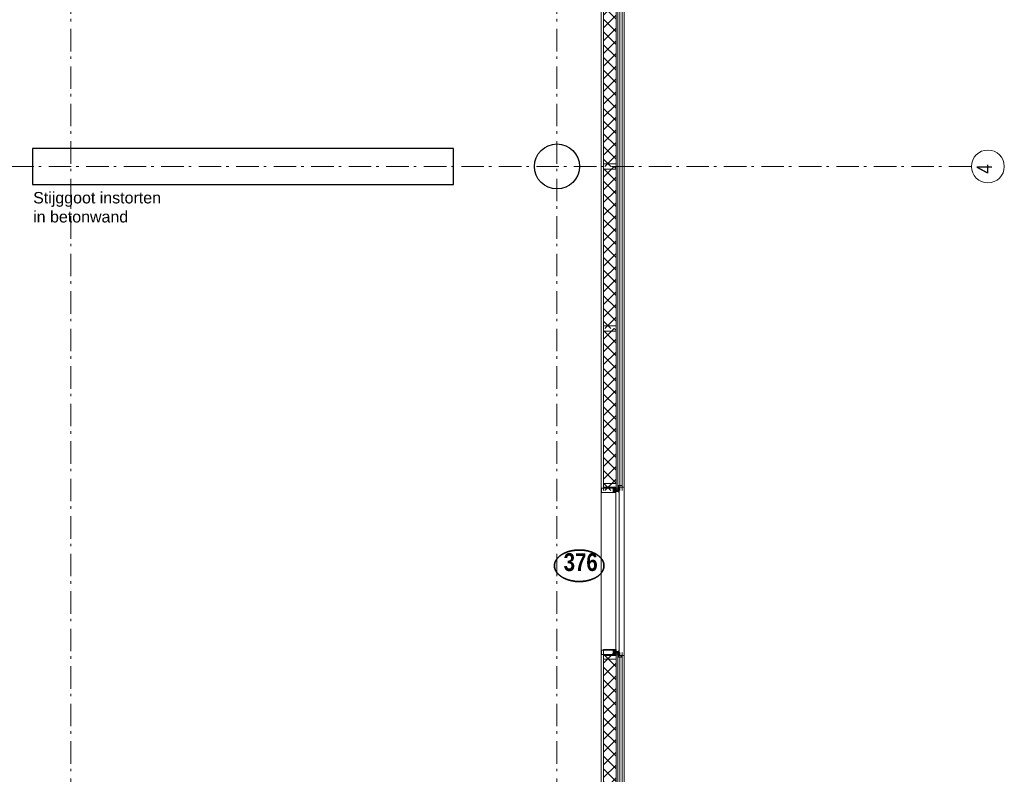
# Model space of a CAD drawing. Header units: millimetres. Extents: x 274611 to 571164, y 158736 to 298905.
# Tile 135 of 172: x 560050 to 570988, y 182377 to 190763. Entities that reach past the tile are written whole.
import ezdxf
from ezdxf.enums import TextEntityAlignment as Align

# ---------------------------------------------------------------- set-up
doc = ezdxf.new("R2010")
doc.units = ezdxf.units.MM
doc.header["$LTSCALE"] = 400
doc.linetypes.add('STYLE_06', pattern=[1.041641, 0.625, -0.208282, 0.069427, -0.138931])
doc.linetypes.add('STYLE_16', pattern=[0.177165, 0.11811, -0.059055])
for name, color, linetype, lineweight in [('Detailaanduiding', 5, 'Continuous', 70), ('mat-beton (ihwg)', 5, 'Continuous', 25), ('mat-glas-vert', 5, 'Continuous', 15), ('mat-naaldhout', 140, 'Continuous', 15), ('None', 7, 'Continuous', 9)]:
    doc.layers.add(name, color=color, linetype=linetype, lineweight=lineweight)
doc.styles.add('Arial', font='arial.ttf', dxfattribs={"height": 211.666667})
doc.styles.add('Arial Narrow', font='ARIALN.TTF', dxfattribs={"height": 222.25})
doc.styles.add('Arial Narrow (bold)', font='ARIALNB.TTF', dxfattribs={"height": 172.861111})
doc.styles.get("Standard").update_dxf_attribs({"font": 'arial.ttf'})

# ---------------------------------------------------------------- blocks, each defined once
blk = doc.blocks.new('*X278')
at = {"layer": 'None', "lineweight": 5}
for p, q in [((22, -119), (141, 0)), ((22, -260), (162, -120)), ((22, -402), (162, -262)), ((22, -543), (162, -403)), ((22, -685), (162, -545)), ((22, -826), (162, -686)), ((22, -967), (162, -827)), ((22, -1109), (162, -969)), ((22, -1250), (162, -1110)), ((22, -1392), (162, -1252)), ((22, -1533), (162, -1393)), ((22, -1675), (162, -1535)), ((38, -1800), (162, -1676))]:
    blk.add_line(p, q, dxfattribs=at)
at = {"layer": 'None', "lineweight": 13}
for p, q in [((141, 0), (162, -21)), ((22, -22), (162, -162)), ((22, -164), (162, -304)), ((22, -305), (162, -445)), ((22, -447), (162, -587)), ((22, -588), (162, -728)), ((22, -729), (162, -869)), ((22, -871), (162, -1011)), ((22, -1012), (162, -1152)), ((22, -1154), (162, -1294)), ((22, -1295), (162, -1435)), ((22, -1436), (162, -1576)), ((22, -1578), (162, -1718)), ((22, -1719), (103, -1800))]:
    blk.add_line(p, q, dxfattribs=at)
blk = doc.blocks.new('HoutSkeletBouw element 1800mm (2D)')
at = {"layer": 'None', "color": 140, "lineweight": 15}
for p, q in [((-5, -1800), (-5, 0)), ((22.5, -1800), (22.5, 0)), ((162.5, -1800), (162.5, 0)), ((180.5, -1800), (180.5, 0)), ((230, -1800), (230, 0)), ((250, -1800), (250, 0))]:
    blk.add_line(p, q, dxfattribs=at)
at = {"layer": 'None', "color": 140, "linetype": 'Continuous', "lineweight": 15}
for p, q in [((22.5, -1800), (22.5, 0)), ((162.5, -1800), (162.5, 0))]:
    blk.add_line(p, q, dxfattribs=at)
at = {"layer": 'None', "color": 8, "linetype": 'Continuous', "lineweight": 5}
blk.add_line((202.5, 0), (202.5, -1800), dxfattribs=at)
at = {"layer": 'None', "color": 140, "linetype": 'Continuous', "lineweight": 15}
blk.add_lwpolyline([(22.5, 30), (162.5, 30), (162.5, -30), (22.5, -30)], close=True, dxfattribs=at)
at = {"layer": 'None', "color": 140}
blk.add_blockref('*X278', (0, 0), dxfattribs=at)
blk = doc.blocks.new('Kolom O 500')
at = {"layer": 'mat-beton (ihwg)', "lineweight": 25}
blk.add_circle((0, 0), 250, dxfattribs=at)
blk = doc.blocks.new('*X1459')
at = {"layer": 'None', "lineweight": 5}
blk.add_line((58163, -16437), (58165, -16435), dxfattribs=at)
blk = doc.blocks.new('*U1460')
at = {"layer": 'None', "color": 8, "lineweight": 5}
for p, q in [((58292, -18312), (58293, -18308)), ((58292, -18311), (58293, -18312)), ((58294, -18308), (58293, -18308)), ((58294, -18312), (58294, -18308)), ((58295, -18312), (58296, -18308)), ((58297, -18312), (58298, -18308)), ((58298, -18312), (58299, -18308)), ((58300, -18312), (58301, -18308)), ((58303, -18312), (58304, -18308)), ((58305, -18312), (58306, -18308)), ((58306, -18312), (58307, -18308)), ((58308, -18312), (58308, -18311)), ((58310, -18312), (58310, -18308)), ((58311, -18312), (58312, -18308)), ((58313, -18312), (58314, -18308)), ((58314, -18312), (58315, -18308)), ((58316, -18312), (58317, -18308)), ((58318, -18312), (58318, -18308)), ((58319, -18311), (58320, -18309)), ((58319, -18310), (58319, -18309)), ((58319, -18312), (58319, -18312)), ((58320, -18312), (58321, -18308)), ((58320, -18309), (58320, -18311)), ((58321, -18312), (58322, -18308)), ((58322, -18312), (58323, -18308))]:
    blk.add_line(p, q, dxfattribs=at)
at = {"layer": 'None', "color": 8, "linetype": 'Continuous', "lineweight": 5}
for p, q in [((58294, -18308), (58294, -18308)), ((58295, -18312), (58294, -18312)), ((58296, -18308), (58295, -18308)), ((58297, -18308), (58296, -18308)), ((58296, -18312), (58296, -18312)), ((58298, -18312), (58297, -18312)), ((58299, -18308), (58298, -18308)), ((58300, -18312), (58299, -18312)), ((58300, -18308), (58300, -18308)), ((58301, -18312), (58300, -18312)), ((58302, -18308), (58301, -18308)), ((58304, -18308), (58303, -18308)), ((58303, -18312), (58303, -18312)), ((58305, -18308), (58304, -18308)), ((58304, -18312), (58304, -18312)), ((58306, -18312), (58305, -18312)), ((58307, -18308), (58306, -18308)), ((58308, -18312), (58307, -18312)), ((58308, -18308), (58308, -18308)), ((58310, -18308), (58309, -18308)), ((58311, -18312), (58310, -18312)), ((58312, -18308), (58311, -18308)), ((58313, -18308), (58312, -18308)), ((58312, -18312), (58312, -18312)), ((58314, -18312), (58313, -18312)), ((58315, -18308), (58314, -18308)), ((58316, -18312), (58315, -18312)), ((58316, -18308), (58316, -18308)), ((58317, -18312), (58316, -18312)), ((58318, -18308), (58317, -18308)), ((58319, -18312), (58318, -18312)), ((58319, -18308), (58319, -18308)), ((58321, -18308), (58321, -18308)), ((58322, -18312), (58321, -18312)), ((58323, -18308), (58322, -18308)), ((58324, -18312), (58323, -18312)), ((58324, -18308), (58324, -18308))]:
    blk.add_line(p, q, dxfattribs=at)
at = {"layer": 'None', "color": 8, "lineweight": 5, "flags": 128}
for points in [[(58292, -18309), (58289, -18310), (58292, -18311)], [(58302, -18312), (58301, -18312), (58302, -18310)], [(58308, -18312), (58308, -18312), (58308, -18312), (58308, -18310)], [(58318, -18311), (58318, -18312), (58318, -18312), (58317, -18312), (58318, -18308)], [(58318, -18308), (58318, -18308), (58319, -18308), (58319, -18309)], [(58319, -18312), (58319, -18312), (58319, -18312), (58319, -18312)], [(58321, -18308), (58322, -18308), (58322, -18308), (58321, -18312), (58321, -18312)]]:
    blk.add_lwpolyline(points, dxfattribs=at)
for points in [[(58307, -18305), (58307, -18305, -0.414214), (58308, -18304), (58325, -18304), (58325, -18304, -0.414214), (58326, -18305), (58326, -18306), (58326, -18306, -0.414214), (58325, -18306), (58325, -18306, -0.414214), (58325, -18306), (58325, -18306), (58322, -18306), (58322, -18306, 0.414214), (58321, -18306), (58321, -18307), (58321, -18307, -0.221695), (58321, -18308), (58319, -18309), (58319, -18309, 0.466308), (58319, -18311), (58321, -18312), (58321, -18312, -0.221695), (58321, -18313), (58321, -18314), (58321, -18314, 0.414214), (58322, -18314), (58325, -18314), (58325, -18314), (58325, -18314, -0.414214), (58325, -18314), (58325, -18314, -0.414214), (58326, -18314), (58326, -18315), (58326, -18315, -0.414214), (58325, -18316), (58308, -18316), (58308, -18316, -0.414214), (58307, -18315), (58307, -18315), (58308, -18315), (58308, -18315, 0.414214), (58308, -18314), (58308, -18314), (58308, -18314, 0.414214), (58307, -18313), (58304, -18313), (58304, -18313, 0.414214), (58303, -18314), (58303, -18314), (58303, -18314, 0.414214), (58303, -18315), (58304, -18315), (58304, -18315), (58304, -18315, -0.414214), (58303, -18316), (58291, -18316), (58291, -18316, -0.351868), (58290, -18315), (58290, -18315, -0.351868), (58290, -18315), (58292, -18314), (58292, -18314, -0.314902), (58292, -18314), (58293, -18314), (58293, -18314, 0.198912), (58293, -18314), (58293, -18314), (58293, -18314, 0.198912), (58293, -18314), (58294, -18314), (58294, -18314, -0.414214), (58294, -18314), (58294, -18314), (58294, -18314, 0.198912), (58294, -18314), (58294, -18314), (58294, -18314, 0.198912), (58295, -18314), (58295, -18314), (58295, -18314, -0.414214), (58295, -18314), (58295, -18314), (58295, -18314, 0.198912), (58296, -18314), (58296, -18314), (58296, -18314, 0.087489), (58296, -18314), (58297, -18314), (58301, -18314), (58301, -18314, 0.414214), (58302, -18314), (58302, -18306), (58302, -18306, 0.414214), (58301, -18306), (58297, -18306), (58296, -18306), (58296, -18306, 0.087489), (58296, -18306), (58296, -18306), (58296, -18306, 0.198912), (58295, -18306), (58295, -18306), (58295, -18306, -0.414214), (58295, -18306), (58295, -18306), (58295, -18306, 0.198912), (58294, -18306), (58294, -18306), (58294, -18306, 0.198912), (58294, -18306), (58294, -18306), (58294, -18306, -0.414214), (58294, -18306), (58293, -18306), (58293, -18306, 0.198912), (58293, -18306), (58293, -18306), (58293, -18306, 0.198912), (58293, -18306), (58292, -18306), (58292, -18306, -0.314902), (58292, -18306), (58290, -18305), (58290, -18305, -0.351868), (58290, -18305), (58290, -18305, -0.351868), (58291, -18304), (58303, -18304), (58303, -18304, -0.414214), (58304, -18305), (58304, -18305), (58303, -18305), (58303, -18305, 0.414214), (58303, -18306), (58303, -18306), (58303, -18306, 0.414214), (58304, -18307), (58307, -18307), (58307, -18307, 0.414214), (58308, -18306), (58308, -18306), (58308, -18306, 0.414214), (58308, -18305), (58307, -18305)], [(58303, -18308), (58303, -18312), (58303, -18312, 0.414214), (58303, -18312), (58308, -18312), (58308, -18312, 0.414214), (58308, -18312), (58308, -18308), (58308, -18308, 0.414214), (58308, -18308), (58303, -18308), (58303, -18308, 0.414214), (58303, -18308, 0.414214)], [(58315, -18306, 0.414214), (58314, -18306), (58314, -18307), (58314, -18307, -0.414214), (58314, -18308), (58313, -18308), (58313, -18308, -0.414214), (58313, -18307), (58313, -18306), (58313, -18306, 0.414214), (58313, -18306), (58310, -18306), (58310, -18306, 0.414214), (58309, -18306), (58309, -18314), (58309, -18314, 0.414214), (58310, -18314), (58313, -18314), (58313, -18314, 0.414214), (58313, -18314), (58313, -18313), (58313, -18313, -0.414214), (58313, -18313), (58314, -18313), (58314, -18313, -0.414214), (58314, -18313), (58314, -18314), (58314, -18314, 0.414214), (58315, -18314), (58320, -18314), (58320, -18314, 0.414214), (58320, -18314), (58320, -18313), (58320, -18313, 0.221695), (58320, -18313), (58319, -18312), (58319, -18312, -0.466308), (58319, -18308), (58320, -18307), (58320, -18307, 0.221695), (58320, -18307), (58320, -18306), (58320, -18306, 0.414214), (58320, -18306), (58315, -18306)]]:
    blk.add_lwpolyline(points, format="xyb", close=True, dxfattribs=at)
for points in [[(58293, -18308), (58293, -18308), (58292, -18309), (58292, -18311), (58292, -18312), (58292, -18311)], [(58294, -18308), (58294, -18308), (58295, -18308), (58294, -18312), (58294, -18312), (58293, -18312)], [(58296, -18308), (58296, -18308), (58296, -18308), (58296, -18312), (58295, -18312), (58295, -18312)], [(58297, -18308), (58298, -18308), (58298, -18308), (58297, -18312), (58297, -18312), (58296, -18312)], [(58299, -18308), (58299, -18308), (58300, -18308), (58299, -18312), (58298, -18312), (58298, -18312)], [(58300, -18308), (58301, -18308), (58301, -18308), (58300, -18312), (58300, -18312), (58300, -18312)], [(58304, -18308), (58304, -18308), (58304, -18308), (58304, -18312), (58303, -18312), (58303, -18312)], [(58305, -18308), (58306, -18308), (58306, -18308), (58305, -18312), (58305, -18312), (58304, -18312)], [(58307, -18308), (58307, -18308), (58308, -18308), (58307, -18312), (58306, -18312), (58306, -18312)], [(58310, -18308), (58310, -18308), (58311, -18308), (58310, -18312), (58310, -18312), (58309, -18312)], [(58312, -18308), (58312, -18308), (58312, -18308), (58312, -18312), (58311, -18312), (58311, -18312)], [(58313, -18308), (58314, -18308), (58314, -18308), (58313, -18312), (58313, -18312), (58312, -18312)], [(58315, -18308), (58315, -18308), (58316, -18308), (58315, -18312), (58314, -18312), (58314, -18312)], [(58316, -18308), (58317, -18308), (58317, -18308), (58316, -18312), (58316, -18312), (58316, -18312)], [(58323, -18308), (58323, -18308), (58324, -18308), (58323, -18312), (58322, -18312), (58322, -18312)]]:
    blk.add_lwpolyline(points, close=True, dxfattribs=at)
blk = doc.blocks.new('*U1461')
at = {"layer": 'None', "color": 8, "lineweight": 5, "flags": 128}
for points in [[(58334, -18304), (58334, -18304, 0.388879), (58336, -18301), (58336, -18301), (58336, -18290), (58337, -18288), (58337, -18287), (58336, -18287), (58336, -18286), (58338, -18286), (58338, -18334), (58336, -18334), (58336, -18333), (58337, -18333), (58337, -18332), (58336, -18330), (58336, -18319), (58336, -18319, 0.388879), (58334, -18316), (58334, -18316), (58326, -18315), (58326, -18312), (58324, -18312), (58324, -18307), (58326, -18307), (58326, -18305), (58334, -18304)], [(58336, -18296), (58335, -18296), (58334, -18295), (58334, -18295, -0.36397), (58334, -18295), (58334, -18295), (58334, -18295), (58334, -18295, 0.36397), (58334, -18294), (58334, -18294), (58334, -18294), (58334, -18294, -0.36397), (58334, -18293), (58334, -18293), (58334, -18293), (58334, -18293, 0.36397), (58334, -18292), (58334, -18292), (58334, -18292), (58334, -18292, -0.36397), (58334, -18292), (58334, -18292), (58334, -18291), (58334, -18291, 0.36397), (58334, -18291), (58334, -18291), (58334, -18290), (58334, -18290, -0.36397), (58334, -18290), (58334, -18290), (58334, -18289), (58334, -18289, 0.36397), (58334, -18289), (58334, -18289), (58334, -18288), (58334, -18288, -0.36397), (58334, -18288), (58334, -18288), (58334, -18288), (58334, -18287), (58334, -18286), (58334, -18286, -0.36397), (58334, -18286), (58334, -18286), (58334, -18286), (58334, -18285), (58334, -18285, 0.267949), (58334, -18285), (58334, -18285), (58334, -18285), (58334, -18285, -0.339454), (58334, -18285), (58334, -18285, -0.339454), (58334, -18284), (58334, -18284), (58337, -18284), (58337, -18284, -0.414214), (58338, -18285), (58338, -18285), (58338, -18286), (58338, -18286, -0.414214), (58337, -18286), (58337, -18286), (58336, -18286), (58336, -18286, -0.236068), (58335, -18286), (58335, -18286), (58335, -18286, 0.548276), (58335, -18286), (58335, -18286, 0.548276), (58335, -18286), (58335, -18286), (58335, -18286, -0.250388), (58335, -18286), (58335, -18286), (58335, -18287), (58335, -18287, 0.414214), (58336, -18287), (58336, -18287), (58336, -18287), (58336, -18287, -0.414214), (58337, -18288), (58337, -18288), (58337, -18288), (58337, -18288, -0.131652), (58336, -18288), (58336, -18288), (58336, -18289), (58336, -18296)], [(58336, -18323), (58335, -18323), (58334, -18325), (58334, -18325, 0.36397), (58334, -18325), (58334, -18325), (58334, -18325), (58334, -18325, -0.36397), (58334, -18326), (58334, -18326), (58334, -18326), (58334, -18326, 0.36397), (58334, -18327), (58334, -18327), (58334, -18327), (58334, -18327, -0.36397), (58334, -18328), (58334, -18328), (58334, -18328), (58334, -18328, 0.36397), (58334, -18328), (58334, -18328), (58334, -18329), (58334, -18329, -0.36397), (58334, -18329), (58334, -18329), (58334, -18330), (58334, -18330, 0.36397), (58334, -18330), (58334, -18330), (58334, -18331), (58334, -18331, -0.36397), (58334, -18331), (58334, -18331), (58334, -18332), (58334, -18332, 0.36397), (58334, -18332), (58334, -18332), (58334, -18332), (58334, -18333), (58334, -18334), (58334, -18334, 0.36397), (58334, -18334), (58334, -18334), (58334, -18334), (58334, -18335), (58334, -18335, -0.267949), (58334, -18335), (58334, -18335), (58334, -18335), (58334, -18335, 0.339454), (58334, -18335), (58334, -18335, 0.339454), (58334, -18335), (58334, -18335), (58337, -18335), (58337, -18335, 0.414214), (58338, -18335), (58338, -18335), (58338, -18334), (58338, -18334, 0.414214), (58337, -18334), (58337, -18334), (58336, -18334), (58336, -18334, 0.236068), (58335, -18334), (58335, -18334), (58335, -18334, -0.548276), (58335, -18334), (58335, -18334, -0.548276), (58335, -18334), (58335, -18334), (58335, -18334, 0.250388), (58335, -18334), (58335, -18334), (58335, -18333), (58335, -18333, -0.414214), (58336, -18332), (58336, -18332), (58336, -18332), (58336, -18332, 0.414214), (58337, -18332), (58337, -18332), (58337, -18332), (58337, -18332, 0.131652), (58336, -18332), (58336, -18332), (58336, -18330), (58336, -18323)]]:
    blk.add_lwpolyline(points, format="xyb", close=True, dxfattribs=at)
blk = doc.blocks.new('*U1462')
at = {"layer": 'None', "color": 8, "linetype": 'STYLE_16', "lineweight": 5}
for p, q in [((58333, -18308), (58332, -18310)), ((58333, -18312), (58332, -18310)), ((58335, -18308), (58333, -18308)), ((58335, -18308), (58333, -18308)), ((58335, -18309), (58333, -18309)), ((58335, -18311), (58333, -18311)), ((58335, -18311), (58333, -18311)), ((58335, -18312), (58333, -18312))]:
    blk.add_line(p, q, dxfattribs=at)
at = {"layer": 'None', "color": 8, "lineweight": 5, "flags": 128}
blk.add_lwpolyline([(58335, -18310), (58335, -18310, 0.163834), (58334, -18306), (58334, -18306), (58334, -18306, 0.234469), (58333, -18305), (58333, -18305), (58332, -18305), (58332, -18315), (58333, -18315), (58333, -18315, 0.234469), (58334, -18314), (58334, -18314), (58334, -18314, 0.163834), (58335, -18310)], format="xyb", close=True, dxfattribs=at)
at = {"layer": 'None', "color": 8, "linetype": 'STYLE_16', "lineweight": 5}
for centre, radius, start, end in [((58336, -18308), 3.38, 169.3357, 190.6643), ((58341, -18310), 8.16, 172.9585, 187.0415), ((58336, -18312), 3.38, 169.3357, 190.6643), ((58338, -18310), 3.5, 163.4149, 196.5851)]:
    blk.add_arc(centre, radius, start, end, dxfattribs=at)
blk = doc.blocks.new('*U1463')
at = {"layer": 'None', "color": 8, "lineweight": 5}
for p, q in [((58292, -16509), (58293, -16508)), ((58292, -16508), (58293, -16512)), ((58294, -16512), (58293, -16512)), ((58294, -16508), (58294, -16512)), ((58295, -16508), (58296, -16512)), ((58297, -16508), (58298, -16512)), ((58298, -16508), (58299, -16512)), ((58300, -16508), (58301, -16512)), ((58303, -16508), (58304, -16512)), ((58305, -16508), (58306, -16512)), ((58306, -16508), (58307, -16512)), ((58308, -16508), (58308, -16509)), ((58310, -16508), (58310, -16512)), ((58311, -16508), (58312, -16512)), ((58313, -16508), (58314, -16512)), ((58314, -16508), (58315, -16512)), ((58316, -16508), (58317, -16512)), ((58318, -16508), (58318, -16512)), ((58319, -16508), (58319, -16508)), ((58319, -16509), (58320, -16511)), ((58319, -16510), (58319, -16511)), ((58320, -16508), (58321, -16512)), ((58320, -16511), (58320, -16509)), ((58321, -16508), (58322, -16512)), ((58322, -16508), (58323, -16512))]:
    blk.add_line(p, q, dxfattribs=at)
at = {"layer": 'None', "color": 8, "linetype": 'Continuous', "lineweight": 5}
for p, q in [((58295, -16508), (58294, -16508)), ((58294, -16512), (58294, -16512)), ((58296, -16512), (58295, -16512)), ((58296, -16508), (58296, -16508)), ((58297, -16512), (58296, -16512)), ((58298, -16508), (58297, -16508)), ((58299, -16512), (58298, -16512)), ((58300, -16508), (58299, -16508)), ((58301, -16508), (58300, -16508)), ((58300, -16512), (58300, -16512)), ((58302, -16512), (58301, -16512)), ((58303, -16508), (58303, -16508)), ((58304, -16512), (58303, -16512)), ((58304, -16508), (58304, -16508)), ((58305, -16512), (58304, -16512)), ((58306, -16508), (58305, -16508)), ((58307, -16512), (58306, -16512)), ((58308, -16508), (58307, -16508)), ((58308, -16512), (58308, -16512)), ((58310, -16512), (58309, -16512)), ((58311, -16508), (58310, -16508)), ((58312, -16512), (58311, -16512)), ((58312, -16508), (58312, -16508)), ((58313, -16512), (58312, -16512)), ((58314, -16508), (58313, -16508)), ((58315, -16512), (58314, -16512)), ((58316, -16508), (58315, -16508)), ((58317, -16508), (58316, -16508)), ((58316, -16512), (58316, -16512)), ((58318, -16512), (58317, -16512)), ((58319, -16508), (58318, -16508)), ((58319, -16512), (58319, -16512)), ((58322, -16508), (58321, -16508)), ((58321, -16512), (58321, -16512)), ((58323, -16512), (58322, -16512)), ((58324, -16508), (58323, -16508)), ((58324, -16512), (58324, -16512))]:
    blk.add_line(p, q, dxfattribs=at)
at = {"layer": 'None', "color": 8, "lineweight": 5, "flags": 128}
for points in [[(58292, -16511), (58289, -16510), (58292, -16509)], [(58302, -16508), (58301, -16508), (58302, -16510)], [(58308, -16508), (58308, -16508), (58308, -16508), (58308, -16510)], [(58318, -16509), (58318, -16508), (58318, -16508), (58317, -16508), (58318, -16512)], [(58318, -16512), (58318, -16512), (58319, -16512), (58319, -16511)], [(58319, -16508), (58319, -16508), (58319, -16508), (58319, -16508)], [(58321, -16512), (58322, -16512), (58322, -16512), (58321, -16508), (58321, -16508)]]:
    blk.add_lwpolyline(points, dxfattribs=at)
for points in [[(58307, -16515), (58307, -16515, 0.414214), (58308, -16516), (58325, -16516), (58325, -16516, 0.414214), (58326, -16515), (58326, -16514), (58326, -16514, 0.414214), (58325, -16514), (58325, -16514, 0.414214), (58325, -16514), (58325, -16514), (58322, -16514), (58322, -16514, -0.414214), (58321, -16514), (58321, -16513), (58321, -16513, 0.221695), (58321, -16512), (58319, -16511), (58319, -16511, -0.466308), (58319, -16509), (58321, -16508), (58321, -16508, 0.221695), (58321, -16507), (58321, -16506), (58321, -16506, -0.414214), (58322, -16506), (58325, -16506), (58325, -16506), (58325, -16506, 0.414214), (58325, -16506), (58325, -16506, 0.414214), (58326, -16506), (58326, -16505), (58326, -16505, 0.414214), (58325, -16504), (58308, -16504), (58308, -16504, 0.414214), (58307, -16505), (58307, -16505), (58308, -16505), (58308, -16505, -0.414214), (58308, -16506), (58308, -16506), (58308, -16506, -0.414214), (58307, -16507), (58304, -16507), (58304, -16507, -0.414214), (58303, -16506), (58303, -16506), (58303, -16506, -0.414214), (58303, -16505), (58304, -16505), (58304, -16505), (58304, -16505, 0.414214), (58303, -16504), (58291, -16504), (58291, -16504, 0.351868), (58290, -16505), (58290, -16505, 0.351868), (58290, -16505), (58292, -16506), (58292, -16506, 0.314902), (58292, -16506), (58293, -16506), (58293, -16506, -0.198912), (58293, -16506), (58293, -16506), (58293, -16506, -0.198912), (58293, -16506), (58294, -16506), (58294, -16506, 0.414214), (58294, -16506), (58294, -16506), (58294, -16506, -0.198912), (58294, -16506), (58294, -16506), (58294, -16506, -0.198912), (58295, -16506), (58295, -16506), (58295, -16506, 0.414214), (58295, -16506), (58295, -16506), (58295, -16506, -0.198912), (58296, -16506), (58296, -16506), (58296, -16506, -0.087489), (58296, -16506), (58297, -16506), (58301, -16506), (58301, -16506, -0.414214), (58302, -16506), (58302, -16514), (58302, -16514, -0.414214), (58301, -16514), (58297, -16514), (58296, -16514), (58296, -16514, -0.087489), (58296, -16514), (58296, -16514), (58296, -16514, -0.198912), (58295, -16514), (58295, -16514), (58295, -16514, 0.414214), (58295, -16514), (58295, -16514), (58295, -16514, -0.198912), (58294, -16514), (58294, -16514), (58294, -16514, -0.198912), (58294, -16514), (58294, -16514), (58294, -16514, 0.414214), (58294, -16514), (58293, -16514), (58293, -16514, -0.198912), (58293, -16514), (58293, -16514), (58293, -16514, -0.198912), (58293, -16514), (58292, -16514), (58292, -16514, 0.314902), (58292, -16514), (58290, -16515), (58290, -16515, 0.351868), (58290, -16515), (58290, -16515, 0.351868), (58291, -16516), (58303, -16516), (58303, -16516, 0.414214), (58304, -16515), (58304, -16515), (58303, -16515), (58303, -16515, -0.414214), (58303, -16514), (58303, -16514), (58303, -16514, -0.414214), (58304, -16513), (58307, -16513), (58307, -16513, -0.414214), (58308, -16514), (58308, -16514), (58308, -16514, -0.414214), (58308, -16515), (58307, -16515)], [(58303, -16512), (58303, -16508), (58303, -16508, -0.414214), (58303, -16508), (58308, -16508), (58308, -16508, -0.414214), (58308, -16508), (58308, -16512), (58308, -16512, -0.414214), (58308, -16512), (58303, -16512), (58303, -16512, -0.414214), (58303, -16512, -0.414214)], [(58315, -16514, -0.414214), (58314, -16514), (58314, -16513), (58314, -16513, 0.414214), (58314, -16512), (58313, -16512), (58313, -16512, 0.414214), (58313, -16513), (58313, -16514), (58313, -16514, -0.414214), (58313, -16514), (58310, -16514), (58310, -16514, -0.414214), (58309, -16514), (58309, -16506), (58309, -16506, -0.414214), (58310, -16506), (58313, -16506), (58313, -16506, -0.414214), (58313, -16506), (58313, -16507), (58313, -16507, 0.414214), (58313, -16507), (58314, -16507), (58314, -16507, 0.414214), (58314, -16507), (58314, -16506), (58314, -16506, -0.414214), (58315, -16506), (58320, -16506), (58320, -16506, -0.414214), (58320, -16506), (58320, -16507), (58320, -16507, -0.221695), (58320, -16507), (58319, -16508), (58319, -16508, 0.466308), (58319, -16512), (58320, -16513), (58320, -16513, -0.221695), (58320, -16513), (58320, -16514), (58320, -16514, -0.414214), (58320, -16514), (58315, -16514)]]:
    blk.add_lwpolyline(points, format="xyb", close=True, dxfattribs=at)
for points in [[(58293, -16512), (58293, -16512), (58292, -16511), (58292, -16509), (58292, -16508), (58292, -16509)], [(58294, -16512), (58294, -16512), (58295, -16512), (58294, -16508), (58294, -16508), (58293, -16508)], [(58296, -16512), (58296, -16512), (58296, -16512), (58296, -16508), (58295, -16508), (58295, -16508)], [(58297, -16512), (58298, -16512), (58298, -16512), (58297, -16508), (58297, -16508), (58296, -16508)], [(58299, -16512), (58299, -16512), (58300, -16512), (58299, -16508), (58298, -16508), (58298, -16508)], [(58300, -16512), (58301, -16512), (58301, -16512), (58300, -16508), (58300, -16508), (58300, -16508)], [(58304, -16512), (58304, -16512), (58304, -16512), (58304, -16508), (58303, -16508), (58303, -16508)], [(58305, -16512), (58306, -16512), (58306, -16512), (58305, -16508), (58305, -16508), (58304, -16508)], [(58307, -16512), (58307, -16512), (58308, -16512), (58307, -16508), (58306, -16508), (58306, -16508)], [(58310, -16512), (58310, -16512), (58311, -16512), (58310, -16508), (58310, -16508), (58309, -16508)], [(58312, -16512), (58312, -16512), (58312, -16512), (58312, -16508), (58311, -16508), (58311, -16508)], [(58313, -16512), (58314, -16512), (58314, -16512), (58313, -16508), (58313, -16508), (58312, -16508)], [(58315, -16512), (58315, -16512), (58316, -16512), (58315, -16508), (58314, -16508), (58314, -16508)], [(58316, -16512), (58317, -16512), (58317, -16512), (58316, -16508), (58316, -16508), (58316, -16508)], [(58323, -16512), (58323, -16512), (58324, -16512), (58323, -16508), (58322, -16508), (58322, -16508)]]:
    blk.add_lwpolyline(points, close=True, dxfattribs=at)
blk = doc.blocks.new('*U1464')
at = {"layer": 'None', "color": 8, "lineweight": 5, "flags": 128}
for points in [[(58334, -16516), (58334, -16516, -0.388879), (58336, -16519), (58336, -16519), (58336, -16530), (58337, -16532), (58337, -16533), (58336, -16533), (58336, -16534), (58338, -16534), (58338, -16486), (58336, -16486), (58336, -16487), (58337, -16487), (58337, -16488), (58336, -16490), (58336, -16501), (58336, -16501, -0.388879), (58334, -16504), (58334, -16504), (58326, -16505), (58326, -16508), (58324, -16508), (58324, -16513), (58326, -16513), (58326, -16515), (58334, -16516)], [(58336, -16497), (58335, -16497), (58334, -16495), (58334, -16495, -0.36397), (58334, -16495), (58334, -16495), (58334, -16495), (58334, -16495, 0.36397), (58334, -16494), (58334, -16494), (58334, -16494), (58334, -16494, -0.36397), (58334, -16493), (58334, -16493), (58334, -16493), (58334, -16493, 0.36397), (58334, -16492), (58334, -16492), (58334, -16492), (58334, -16492, -0.36397), (58334, -16492), (58334, -16492), (58334, -16491), (58334, -16491, 0.36397), (58334, -16491), (58334, -16491), (58334, -16490), (58334, -16490, -0.36397), (58334, -16490), (58334, -16490), (58334, -16489), (58334, -16489, 0.36397), (58334, -16489), (58334, -16489), (58334, -16488), (58334, -16488, -0.36397), (58334, -16488), (58334, -16488), (58334, -16488), (58334, -16487), (58334, -16486), (58334, -16486, -0.36397), (58334, -16486), (58334, -16486), (58334, -16486), (58334, -16485), (58334, -16485, 0.267949), (58334, -16485), (58334, -16485), (58334, -16485), (58334, -16485, -0.339454), (58334, -16485), (58334, -16485, -0.339454), (58334, -16485), (58334, -16485), (58337, -16485), (58337, -16485, -0.414214), (58338, -16485), (58338, -16485), (58338, -16486), (58338, -16486, -0.414214), (58337, -16486), (58337, -16486), (58336, -16486), (58336, -16486, -0.236068), (58335, -16486), (58335, -16486), (58335, -16486, 0.548276), (58335, -16486), (58335, -16486, 0.548276), (58335, -16486), (58335, -16486), (58335, -16486, -0.250388), (58335, -16486), (58335, -16486), (58335, -16487), (58335, -16487, 0.414214), (58336, -16488), (58336, -16488), (58336, -16488), (58336, -16488, -0.414214), (58337, -16488), (58337, -16488), (58337, -16488), (58337, -16488, -0.131652), (58336, -16488), (58336, -16488), (58336, -16490), (58336, -16497)], [(58336, -16524), (58335, -16524), (58334, -16525), (58334, -16525, 0.36397), (58334, -16525), (58334, -16525), (58334, -16525), (58334, -16525, -0.36397), (58334, -16526), (58334, -16526), (58334, -16526), (58334, -16526, 0.36397), (58334, -16527), (58334, -16527), (58334, -16527), (58334, -16527, -0.36397), (58334, -16528), (58334, -16528), (58334, -16528), (58334, -16528, 0.36397), (58334, -16528), (58334, -16528), (58334, -16529), (58334, -16529, -0.36397), (58334, -16529), (58334, -16529), (58334, -16530), (58334, -16530, 0.36397), (58334, -16530), (58334, -16530), (58334, -16531), (58334, -16531, -0.36397), (58334, -16531), (58334, -16531), (58334, -16532), (58334, -16532, 0.36397), (58334, -16532), (58334, -16532), (58334, -16532), (58334, -16533), (58334, -16534), (58334, -16534, 0.36397), (58334, -16534), (58334, -16534), (58334, -16534), (58334, -16535), (58334, -16535, -0.267949), (58334, -16535), (58334, -16535), (58334, -16535), (58334, -16535, 0.339454), (58334, -16535), (58334, -16535, 0.339454), (58334, -16536), (58334, -16536), (58337, -16536), (58337, -16536, 0.414214), (58338, -16535), (58338, -16535), (58338, -16534), (58338, -16534, 0.414214), (58337, -16534), (58337, -16534), (58336, -16534), (58336, -16534, 0.236068), (58335, -16534), (58335, -16534), (58335, -16534, -0.548276), (58335, -16534), (58335, -16534, -0.548276), (58335, -16534), (58335, -16534), (58335, -16534, 0.250388), (58335, -16534), (58335, -16534), (58335, -16533), (58335, -16533, -0.414214), (58336, -16533), (58336, -16533), (58336, -16533), (58336, -16533, 0.414214), (58337, -16532), (58337, -16532), (58337, -16532), (58337, -16532, 0.131652), (58336, -16532), (58336, -16532), (58336, -16531), (58336, -16524)]]:
    blk.add_lwpolyline(points, format="xyb", close=True, dxfattribs=at)
blk = doc.blocks.new('*U1465')
at = {"layer": 'None', "color": 8, "linetype": 'STYLE_16', "lineweight": 5}
for p, q in [((58333, -16508), (58332, -16510)), ((58333, -16512), (58332, -16510)), ((58335, -16508), (58333, -16508)), ((58335, -16509), (58333, -16509)), ((58335, -16509), (58333, -16509)), ((58335, -16511), (58333, -16511)), ((58335, -16512), (58333, -16512)), ((58335, -16512), (58333, -16512))]:
    blk.add_line(p, q, dxfattribs=at)
at = {"layer": 'None', "color": 8, "lineweight": 5, "flags": 128}
blk.add_lwpolyline([(58335, -16510), (58335, -16510, -0.163834), (58334, -16514), (58334, -16514), (58334, -16514, -0.234469), (58333, -16515), (58333, -16515), (58332, -16515), (58332, -16505), (58333, -16505), (58333, -16505, -0.234469), (58334, -16506), (58334, -16506), (58334, -16506, -0.163834), (58335, -16510)], format="xyb", close=True, dxfattribs=at)
at = {"layer": 'None', "color": 8, "linetype": 'STYLE_16', "lineweight": 5}
for centre, radius, start, end in [((58336, -16508), 3.38, 169.3357, 190.6643), ((58341, -16510), 8.16, 172.9585, 187.0415), ((58336, -16512), 3.38, 169.3357, 190.6643), ((58338, -16510), 3.5, 163.4149, 196.5851)]:
    blk.add_arc(centre, radius, start, end, dxfattribs=at)
blk = doc.blocks.new('*X1466')
at = {"layer": 'None', "lineweight": 5}
blk.add_line((58356, -18365), (58371, -18350), dxfattribs=at)
blk = doc.blocks.new('*U1467')
at = {"layer": 'mat-glas-vert', "color": 140, "lineweight": 15}
blk.add_lwpolyline([(58298, -18299), (58298, -16521), (58338, -16521), (58338, -18299)], close=True, dxfattribs=at)
at = {"layer": 'mat-naaldhout', "color": 140, "linetype": 'Continuous', "lineweight": 15}
for points in [[(58163, -16475), (58303, -16475), (58303, -16435), (58163, -16435)], [(58163, -18345), (58303, -18345), (58303, -18385), (58163, -18385)]]:
    blk.add_lwpolyline(points, close=True, dxfattribs=at)
at = {"layer": 'mat-naaldhout', "lineweight": 15}
for points in [[(58371, -16475), (58371, -16455), (58329, -16455), (58329, -16475)], [(58371, -18365), (58371, -18345), (58329, -18345), (58329, -18365)]]:
    blk.add_lwpolyline(points, close=True, dxfattribs=at)
at = {"layer": 'None', "color": 8, "linetype": 'Continuous', "lineweight": 5}
for p, q in [((58303, -16475), (58163, -16485)), ((58391, -18345), (58391, -16475)), ((58136, -18285), (58136, -16535)), ((58163, -18335), (58303, -18345))]:
    blk.add_line(p, q, dxfattribs=at)
at = {"layer": 'None', "color": 140, "linetype": 'Continuous', "lineweight": 15}
for p, q in [((58301, -16502), (58298, -16502)), ((58371, -16475), (58391, -16475)), ((58371, -18345), (58391, -18345))]:
    blk.add_line(p, q, dxfattribs=at)
at = {"layer": 'None', "color": 8, "lineweight": 5, "flags": 128}
for points in [[(58136, -16485), (58136, -16535), (58286, -16535), (58286, -16532), (58281, -16532), (58281, -16532), (58280, -16532), (58280, -16532), (58278, -16532), (58277, -16532), (58273, -16532), (58273, -16532, -0.414214), (58272, -16530), (58272, -16530, -0.414214), (58273, -16528), (58277, -16528), (58278, -16528), (58280, -16528), (58280, -16528), (58281, -16528), (58281, -16528), (58286, -16528), (58286, -16526), (58273, -16526), (58273, -16526, -0.414214), (58272, -16525), (58272, -16517), (58272, -16517, -0.414214), (58273, -16515), (58290, -16515), (58290, -16514), (58293, -16514), (58293, -16514), (58293, -16514), (58294, -16514), (58294, -16514), (58295, -16514), (58295, -16514), (58296, -16514), (58297, -16514), (58302, -16514), (58302, -16512), (58291, -16512), (58291, -16512, -0.414214), (58289, -16510), (58289, -16510, -0.414214), (58291, -16508), (58302, -16508), (58302, -16506), (58297, -16506), (58296, -16506), (58295, -16506), (58295, -16506), (58294, -16506), (58294, -16506), (58293, -16506), (58293, -16506), (58293, -16506), (58290, -16506), (58290, -16505), (58273, -16505), (58273, -16505, -0.414214), (58272, -16504), (58272, -16495), (58272, -16495, -0.414214), (58273, -16494), (58286, -16494), (58286, -16492), (58281, -16492), (58281, -16492), (58280, -16492), (58280, -16492), (58278, -16492), (58277, -16492), (58273, -16492), (58273, -16492, -0.414214), (58272, -16490), (58272, -16490, -0.414214), (58273, -16488), (58277, -16488), (58278, -16488), (58280, -16488), (58280, -16488), (58281, -16488), (58281, -16488), (58286, -16488), (58286, -16485)], [(58298, -16495), (58298, -16495, -0.390793), (58296, -16497), (58296, -16497, -0.390793), (58295, -16496), (58295, -16496, 0.352623), (58293, -16494), (58286, -16494), (58286, -16494, -0.414214), (58286, -16494), (58286, -16492), (58286, -16492), (58286, -16492, 0.520293), (58286, -16492), (58283, -16492), (58283, -16492), (58281, -16492), (58281, -16492, 0.577863), (58281, -16492), (58281, -16492), (58281, -16492, -0.366605), (58280, -16492), (58280, -16492, -0.366605), (58280, -16492), (58280, -16492, 0.130834), (58279, -16491), (58279, -16491, -0.439074), (58279, -16489), (58279, -16489, 0.133252), (58280, -16488), (58280, -16488, -0.366605), (58280, -16488), (58280, -16488, -0.366605), (58281, -16488), (58281, -16488), (58281, -16488, 0.577455), (58281, -16488), (58283, -16488), (58283, -16488), (58286, -16488), (58286, -16488, 0.52048), (58286, -16488), (58286, -16488), (58286, -16485), (58286, -16485, -0.414214), (58286, -16485), (58294, -16485), (58294, -16485, 0.255976), (58296, -16484), (58296, -16484, -0.749676), (58298, -16485), (58298, -16489), (58298, -16489, -0.414214), (58296, -16491), (58296, -16491, 0.402808), (58295, -16491), (58295, -16491, 0.402808), (58296, -16492), (58296, -16492, -0.233259), (58296, -16492), (58297, -16495), (58297, -16495, 0.419014), (58297, -16495), (58297, -16495, 0.419014), (58297, -16495), (58297, -16494), (58297, -16494, -0.414214), (58297, -16494), (58297, -16494, -0.414214), (58298, -16494)], [(58281, -16489, 0.29188), (58280, -16489), (58280, -16490), (58280, -16490, 0.344328), (58280, -16490), (58280, -16491), (58280, -16491, 0.29188), (58281, -16491), (58282, -16491), (58282, -16491, 0.348796), (58283, -16490), (58283, -16490, 0.348796), (58282, -16489), (58281, -16489)], [(58289, -16487), (58289, -16487, 0.414214), (58288, -16488), (58288, -16488, 0.414214), (58289, -16489), (58292, -16489), (58292, -16489, 0.414214), (58293, -16488), (58293, -16488, 0.414214), (58292, -16487)], [(58293, -16491, 0.414214), (58292, -16490), (58289, -16490), (58289, -16490, 0.414214), (58288, -16491), (58288, -16491, 0.414214), (58289, -16492), (58292, -16492), (58292, -16492, 0.414214), (58293, -16491)], [(58295, -16489), (58295, -16489, 0.552342), (58296, -16490), (58296, -16490, 0.263556), (58297, -16488), (58297, -16485), (58297, -16485, 0.437017), (58297, -16484), (58297, -16484, 0.437017), (58296, -16485), (58296, -16485, -0.396568), (58295, -16486), (58295, -16486, 0.418874), (58295, -16487)], [(58298, -16525), (58298, -16525, 0.390793), (58296, -16523), (58296, -16523, 0.390793), (58295, -16524), (58295, -16524, -0.352623), (58293, -16526), (58286, -16526), (58286, -16526, 0.414214), (58286, -16526), (58286, -16528), (58286, -16528), (58286, -16528, -0.520293), (58286, -16528), (58283, -16528), (58283, -16528), (58281, -16528), (58281, -16528, -0.577863), (58281, -16528), (58281, -16528), (58281, -16528, 0.366605), (58280, -16528), (58280, -16528, 0.366605), (58280, -16528), (58280, -16528, -0.130834), (58279, -16529), (58279, -16529, 0.439074), (58279, -16531), (58279, -16531, -0.133252), (58280, -16532), (58280, -16532, 0.366605), (58280, -16532), (58280, -16532, 0.366605), (58281, -16532), (58281, -16532), (58281, -16532, -0.577455), (58281, -16532), (58283, -16532), (58283, -16532), (58286, -16532), (58286, -16532, -0.52048), (58286, -16532), (58286, -16532), (58286, -16535), (58286, -16535, 0.414214), (58286, -16535), (58294, -16535), (58294, -16535, -0.255976), (58296, -16536), (58296, -16536, 0.749676), (58298, -16535), (58298, -16531), (58298, -16531, 0.414214), (58296, -16529), (58296, -16529, -0.402808), (58295, -16529), (58295, -16529, -0.402808), (58296, -16528), (58296, -16528, 0.233259), (58296, -16528), (58297, -16525), (58297, -16525, -0.419014), (58297, -16525), (58297, -16525, -0.419014), (58297, -16525), (58297, -16526), (58297, -16526, 0.414214), (58297, -16526), (58297, -16526, 0.414214), (58298, -16526)], [(58281, -16531, -0.29188), (58280, -16531), (58280, -16530), (58280, -16530, -0.344328), (58280, -16530), (58280, -16529), (58280, -16529, -0.29188), (58281, -16529), (58282, -16529), (58282, -16529, -0.348796), (58283, -16530), (58283, -16530, -0.348796), (58282, -16531), (58281, -16531)], [(58293, -16529, -0.414214), (58292, -16530), (58289, -16530), (58289, -16530, -0.414214), (58288, -16529), (58288, -16529, -0.414214), (58289, -16528), (58292, -16528), (58292, -16528, -0.414214), (58293, -16529)], [(58289, -16533), (58289, -16533, -0.414214), (58288, -16532), (58288, -16532, -0.414214), (58289, -16531), (58292, -16531), (58292, -16531, -0.414214), (58293, -16532), (58293, -16532, -0.414214), (58292, -16533)], [(58295, -16531), (58295, -16531, -0.552342), (58296, -16530), (58296, -16530, -0.263556), (58297, -16532), (58297, -16535), (58297, -16535, -0.437017), (58297, -16536), (58297, -16536, -0.437017), (58296, -16535), (58296, -16535, 0.396568), (58295, -16534), (58295, -16534, -0.418874), (58295, -16533)], [(58136, -18335), (58136, -18285), (58286, -18285), (58286, -18288), (58281, -18288), (58281, -18288), (58280, -18288), (58280, -18288), (58278, -18288), (58277, -18288), (58273, -18288), (58273, -18288, 0.414214), (58272, -18290), (58272, -18290, 0.414214), (58273, -18292), (58277, -18292), (58278, -18292), (58280, -18292), (58280, -18292), (58281, -18292), (58281, -18292), (58286, -18292), (58286, -18294), (58273, -18294), (58273, -18294, 0.414214), (58272, -18295), (58272, -18304), (58272, -18304, 0.414214), (58273, -18305), (58290, -18305), (58290, -18306), (58293, -18306), (58293, -18306), (58293, -18306), (58294, -18306), (58294, -18306), (58295, -18306), (58295, -18306), (58296, -18306), (58297, -18306), (58302, -18306), (58302, -18308), (58291, -18308), (58291, -18308, 0.414214), (58289, -18310), (58289, -18310, 0.414214), (58291, -18312), (58302, -18312), (58302, -18314), (58297, -18314), (58296, -18314), (58295, -18314), (58295, -18314), (58294, -18314), (58294, -18314), (58293, -18314), (58293, -18314), (58293, -18314), (58290, -18314), (58290, -18315), (58273, -18315), (58273, -18315, 0.414214), (58272, -18316), (58272, -18325), (58272, -18325, 0.414214), (58273, -18326), (58286, -18326), (58286, -18328), (58281, -18328), (58281, -18328), (58280, -18328), (58280, -18328), (58278, -18328), (58277, -18328), (58273, -18328), (58273, -18328, 0.414214), (58272, -18330), (58272, -18330, 0.414214), (58273, -18332), (58277, -18332), (58278, -18332), (58280, -18332), (58280, -18332), (58281, -18332), (58281, -18332), (58286, -18332), (58286, -18335)], [(58298, -18295), (58298, -18295, -0.390793), (58296, -18297), (58296, -18297, -0.390793), (58295, -18296), (58295, -18296, 0.352623), (58293, -18294), (58286, -18294), (58286, -18294, -0.414214), (58286, -18294), (58286, -18292), (58286, -18292), (58286, -18292, 0.520293), (58286, -18292), (58283, -18292), (58283, -18292), (58281, -18292), (58281, -18292, 0.577863), (58281, -18292), (58281, -18292), (58281, -18292, -0.366605), (58280, -18292), (58280, -18292, -0.366605), (58280, -18292), (58280, -18292, 0.130834), (58279, -18291), (58279, -18291, -0.439074), (58279, -18289), (58279, -18289, 0.133252), (58280, -18288), (58280, -18288, -0.366605), (58280, -18288), (58280, -18288, -0.366605), (58281, -18288), (58281, -18288), (58281, -18288, 0.577455), (58281, -18288), (58283, -18288), (58283, -18288), (58286, -18288), (58286, -18288, 0.52048), (58286, -18288), (58286, -18288), (58286, -18285), (58286, -18285, -0.414214), (58286, -18285), (58294, -18285), (58294, -18285, 0.255976), (58296, -18284), (58296, -18284, -0.749676), (58298, -18285), (58298, -18289), (58298, -18289, -0.414214), (58296, -18291), (58296, -18291, 0.402808), (58295, -18291), (58295, -18291, 0.402808), (58296, -18292), (58296, -18292, -0.233259), (58296, -18292), (58297, -18295), (58297, -18295, 0.419014), (58297, -18295), (58297, -18295, 0.419014), (58297, -18295), (58297, -18294), (58297, -18294, -0.414214), (58297, -18294), (58297, -18294, -0.414214), (58298, -18294)], [(58298, -18325), (58298, -18325, 0.390793), (58296, -18323), (58296, -18323, 0.390793), (58295, -18324), (58295, -18324, -0.352623), (58293, -18326), (58286, -18326), (58286, -18326, 0.414214), (58286, -18326), (58286, -18328), (58286, -18328), (58286, -18328, -0.520293), (58286, -18328), (58283, -18328), (58283, -18328), (58281, -18328), (58281, -18328, -0.577863), (58281, -18328), (58281, -18328), (58281, -18328, 0.366605), (58280, -18328), (58280, -18328, 0.366605), (58280, -18328), (58280, -18328, -0.130834), (58279, -18329), (58279, -18329, 0.439074), (58279, -18331), (58279, -18331, -0.133252), (58280, -18332), (58280, -18332, 0.366605), (58280, -18332), (58280, -18332, 0.366605), (58281, -18332), (58281, -18332), (58281, -18332, -0.577455), (58281, -18332), (58283, -18332), (58283, -18332), (58286, -18332), (58286, -18332, -0.52048), (58286, -18332), (58286, -18332), (58286, -18335), (58286, -18335, 0.414214), (58286, -18335), (58294, -18335), (58294, -18335, -0.255976), (58296, -18336), (58296, -18336, 0.749676), (58298, -18335), (58298, -18331), (58298, -18331, 0.414214), (58296, -18329), (58296, -18329, -0.402808), (58295, -18329), (58295, -18329, -0.402808), (58296, -18328), (58296, -18328, 0.233259), (58296, -18328), (58297, -18325), (58297, -18325, -0.419014), (58297, -18325), (58297, -18325, -0.419014), (58297, -18325), (58297, -18326), (58297, -18326, 0.414214), (58297, -18326), (58297, -18326, 0.414214), (58298, -18326)], [(58281, -18289, 0.29188), (58280, -18289), (58280, -18290), (58280, -18290, 0.344328), (58280, -18290), (58280, -18291), (58280, -18291, 0.29188), (58281, -18291), (58282, -18291), (58282, -18291, 0.348796), (58283, -18290), (58283, -18290, 0.348796), (58282, -18289), (58281, -18289)], [(58281, -18331, -0.29188), (58280, -18331), (58280, -18330), (58280, -18330, -0.344328), (58280, -18330), (58280, -18329), (58280, -18329, -0.29188), (58281, -18329), (58282, -18329), (58282, -18329, -0.348796), (58283, -18330), (58283, -18330, -0.348796), (58282, -18331), (58281, -18331)], [(58289, -18287), (58289, -18287, 0.414214), (58288, -18288), (58288, -18288, 0.414214), (58289, -18289), (58292, -18289), (58292, -18289, 0.414214), (58293, -18288), (58293, -18288, 0.414214), (58292, -18287)], [(58293, -18291, 0.414214), (58292, -18290), (58289, -18290), (58289, -18290, 0.414214), (58288, -18291), (58288, -18291, 0.414214), (58289, -18292), (58292, -18292), (58292, -18292, 0.414214), (58293, -18291)], [(58293, -18329, -0.414214), (58292, -18330), (58289, -18330), (58289, -18330, -0.414214), (58288, -18329), (58288, -18329, -0.414214), (58289, -18328), (58292, -18328), (58292, -18328, -0.414214), (58293, -18329)], [(58289, -18333), (58289, -18333, -0.414214), (58288, -18332), (58288, -18332, -0.414214), (58289, -18331), (58292, -18331), (58292, -18331, -0.414214), (58293, -18332), (58293, -18332, -0.414214), (58292, -18333)], [(58295, -18289), (58295, -18289, 0.552342), (58296, -18290), (58296, -18290, 0.263556), (58297, -18288), (58297, -18285), (58297, -18285, 0.437017), (58297, -18284), (58297, -18284, 0.437017), (58296, -18285), (58296, -18285, -0.396568), (58295, -18286), (58295, -18286, 0.418874), (58295, -18287)], [(58295, -18331), (58295, -18331, -0.552342), (58296, -18330), (58296, -18330, -0.263556), (58297, -18332), (58297, -18335), (58297, -18335, -0.437017), (58297, -18336), (58297, -18336, -0.437017), (58296, -18335), (58296, -18335, 0.396568), (58295, -18334), (58295, -18334, -0.418874), (58295, -18333)]]:
    blk.add_lwpolyline(points, format="xyb", close=True, dxfattribs=at)
for points in [[(58270, -16487), (58270, -16533), (58139, -16533), (58139, -16487)], [(58272, -16514), (58272, -16506), (58287, -16506), (58287, -16514)], [(58270, -18333), (58270, -18287), (58139, -18287), (58139, -18333)], [(58272, -18306), (58272, -18314), (58287, -18314), (58287, -18306)]]:
    blk.add_lwpolyline(points, close=True, dxfattribs=at)
at = {"layer": 'None', "color": 8, "linetype": 'Continuous', "lineweight": 5}
for points in [[(58163, -16475), (58303, -16475), (58303, -16485), (58163, -16485)], [(58298, -16485), (58334, -16485), (58334, -16503), (58298, -16503)], [(58298, -18338), (58298, -18320), (58334, -18320), (58334, -18338)]]:
    blk.add_lwpolyline(points, close=True, dxfattribs=at)
at = {"layer": 'None', "color": 43, "linetype": 'Continuous', "lineweight": 9}
blk.add_lwpolyline([(58163, -18345), (58163, -18335), (58303, -18335), (58303, -18345)], close=True, dxfattribs=at)
at = {"layer": 'mat-naaldhout', "color": 140}
blk.add_blockref('*X1459', (0, 0), dxfattribs=at)
at = {"layer": 'mat-naaldhout'}
blk.add_blockref('*X1466', (0, 0), dxfattribs=at)
at = {"layer": 'None', "color": 7}
for name in ['*U1463', '*U1464', '*U1465', '*U1460', '*U1461', '*U1462']:
    blk.add_blockref(name, (0, 0), dxfattribs=at)
blk = doc.blocks.new('Detail')
at = {"layer": 'Detailaanduiding', "color": 1, "linetype": 'Continuous', "lineweight": 35}
blk.add_open_spline([(-134, 154), (-70, 177), (77, 177), (141, 154), (205, 130), (242, 90), (278, 49), (278, 2), (278, -45), (242, -85), (205, -126), (141, -149), (77, -173), (-70, -173), (-134, -149), (-198, -126), (-235, -85), (-272, -45), (-272, 2), (-272, 49), (-235, 90), (-198, 130), (-134, 154)], degree=2, knots=[0, 0, 0, 0.097932, 0.195864, 0.195864, 0.280023, 0.280023, 0.347931, 0.347931, 0.415846, 0.415846, 0.5, 0.5, 0.597932, 0.695864, 0.695864, 0.780023, 0.780023, 0.847931, 0.847931, 0.915846, 0.915846, 1, 1, 1], dxfattribs=at)
at = {"layer": 'Detailaanduiding', "style": 'Arial Narrow (bold)'}
blk.add_attdef('Detail', text='', height=198, dxfattribs=at).set_placement((-170, 142), align=Align.TOP_LEFT)
at = {"layer": 'None', "color": 0, "flags": 1}
blk.add_attdef('Fragment', (-272, -528), '', height=198, dxfattribs=at)

msp = doc.modelspace()

# ---------------------------------------------------------------- linework, layer by layer
at = {"layer": 'mat-beton (ihwg)', "color": 92, "lineweight": 25}
msp.add_lwpolyline([(564869.18474, 188931.95664), (564869.18474, 189331.95664), (560194.18474, 189331.95664), (560194.18474, 188931.95664)], close=True, dxfattribs=at)
at = {"layer": 'None', "color": 43, "linetype": 'STYLE_06', "lineweight": 9}
for p, q in [((560619.18474, 165411.95664), (560619.18474, 197657.5905)), ((566019.18474, 165411.95664), (566019.18474, 197657.5905)), ((570623.12537, 189131.95664), (536903.22474, 189131.95664))]:
    msp.add_line(p, q, dxfattribs=at)
at = {"layer": 'None', "color": 43, "linetype": 'Continuous', "lineweight": 9}
msp.add_circle((570805.73179, 189131.95664), 182.60642, dxfattribs=at)

# ---------------------------------------------------------------- block references
at = {"layer": 'Detailaanduiding', "color": 7}
msp.add_blockref('Detail', (566263.13897, 184692.0937), dxfattribs=at).add_auto_attribs({'Detail': '376'})
at = {"layer": 'None', "color": 7}
for name, p in [('HoutSkeletBouw element 1800mm (2D)', (566514.18474, 190931.95664)), ('HoutSkeletBouw element 1800mm (2D)', (566514.18474, 189131.95664)), ('HoutSkeletBouw element 1800mm (2D)', (566514.18474, 187331.95664)), ('*U1467', (508373.12537, 202041.95664)), ('HoutSkeletBouw element 1800mm (2D)', (566514.18474, 183731.95664))]:
    msp.add_blockref(name, p, dxfattribs=at)
at = {"layer": 'None', "color": 7, "rotation": 90}
msp.add_blockref('Kolom O 500', (566019.18474, 189131.95664), dxfattribs=at)

# ---------------------------------------------------------------- texts
at = {"layer": 'None', "color": 43, "insert": (570680.84846, 189051.5014), "char_height": 169.33333, "width": 160.910466, "attachment_point": 1, "rotation": 90, "style": 'Arial Narrow'}
msp.add_mtext('4', dxfattribs=at)
at = {"layer": 'None', "color": 43, "insert": (560200.18474, 188848.25573), "char_height": 127, "attachment_point": 1, "style": 'Arial'}
msp.add_mtext('Stijggoot instorten\\Pin betonwand', dxfattribs=at)

doc.saveas('drawing.dxf')
